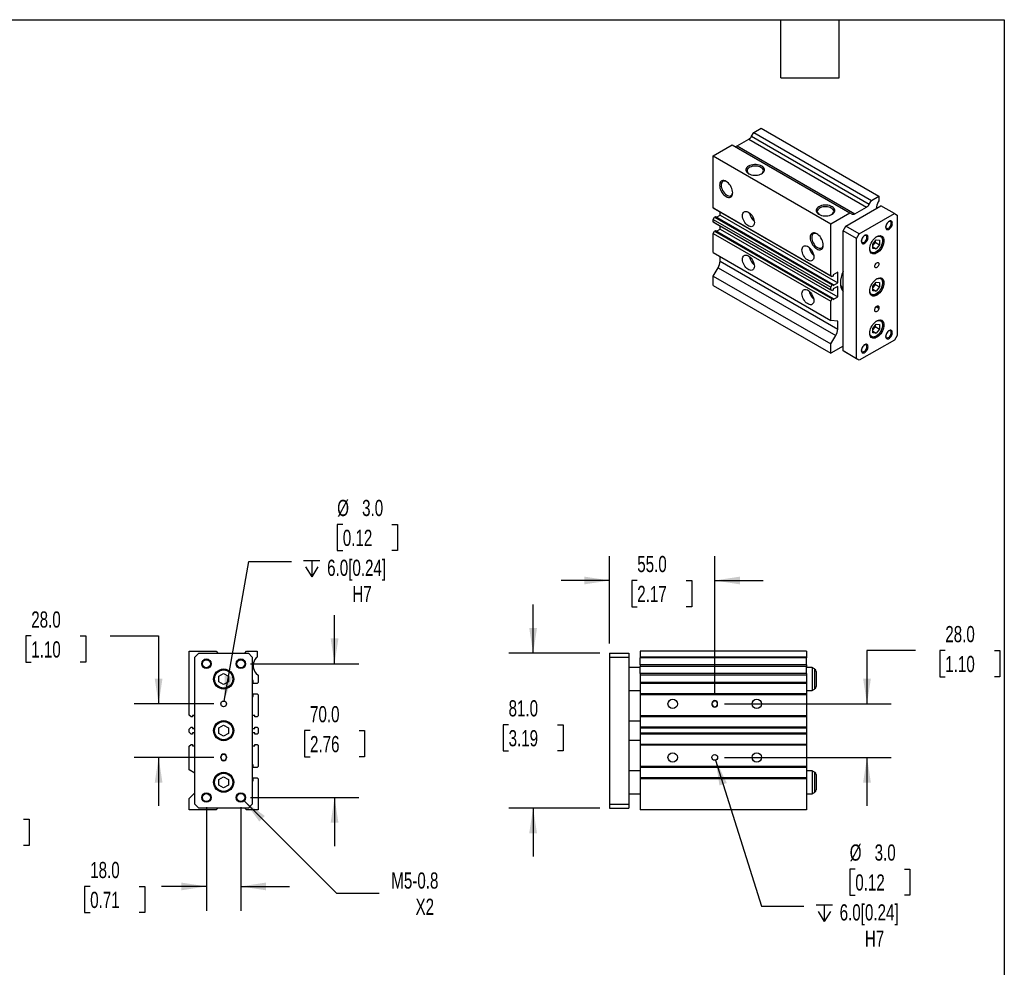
# Model space of a CAD drawing. Header units: millimetres. Extents: x 25 to 1092, y 25 to 838.
# Tile 4 of 4: x 577 to 1092, y 343 to 838. Entities that reach past the tile are written whole.
import ezdxf

# ---------------------------------------------------------------- set-up
doc = ezdxf.new("R2010")
doc.units = ezdxf.units.MM
doc.header["$LTSCALE"] = 4
doc.linetypes.add('SLD-Solid', pattern=[0])
doc.layers.add('DIMENSIONS', color=140, linetype='SLD-Solid', lineweight=25)
doc.layers.add('TEXT', color=140, linetype='SLD-Solid', lineweight=25)
doc.styles.add('SLDTEXTSTYLE0', font='TXT', dxfattribs={"width": 0.7})
doc.dimstyles.new('SLDDIMSTYLE0', dxfattribs={"dimtxt": 8.632031, "dimasz": 13.208, "dimexe": 0, "dimexo": 0.0625, "dimgap": 2.158008, "dimtad": 0, "dimtih": 1, "dimtoh": 1, "dimrnd": 1e-09, "dimzin": 4, "dimdsep": 46, "dimtxsty": 'SLDTEXTSTYLE0', "dimsah": 1, "dimcen": 0.09, "dimadec": 0, "dimazin": 1, "dimtfac": 1, "dimtmove": 0, "dimatfit": 0, "dimfxl": 0, "dimfrac": 2, "dimtolj": 1, "dimtzin": 12, "dimarcsym": 0})
doc.dimstyles.new('SLDDIMSTYLE3', dxfattribs={"dimtxt": 8.632031, "dimasz": 13.208, "dimexe": 0, "dimexo": 0.0625, "dimgap": 2.158008, "dimtad": 0, "dimtih": 1, "dimtoh": 1, "dimrnd": 1e-09, "dimzin": 12, "dimdsep": 46, "dimtxsty": 'SLDTEXTSTYLE0', "dimsah": 1, "dimcen": 0, "dimadec": 0, "dimazin": 3, "dimtfac": 1, "dimtofl": 0, "dimtmove": 0, "dimatfit": 3, "dimfxl": 0, "dimfrac": 2, "dimtolj": 1, "dimtzin": 12, "dimarcsym": 0})
doc.dimstyles.new('SLDDIMSTYLE4', dxfattribs={"dimtxt": 8.632031, "dimasz": 13.208, "dimexe": 0, "dimexo": 0.0625, "dimgap": 2.158008, "dimtad": 0, "dimtih": 1, "dimtoh": 1, "dimrnd": 1e-09, "dimzin": 4, "dimdsep": 46, "dimtxsty": 'SLDTEXTSTYLE0', "dimsah": 1, "dimcen": 0, "dimadec": 0, "dimazin": 1, "dimtfac": 1, "dimtofl": 0, "dimtmove": 0, "dimatfit": 3, "dimfxl": 0, "dimfrac": 2, "dimtolj": 1, "dimtzin": 12, "dimarcsym": 0})

# ---------------------------------------------------------------- blocks, each defined once
blk = doc.blocks.new('_D_9')
at = {"layer": 'DIMENSIONS'}
for p, q in [((512.63, 480.31), (512.63, 505.71)), ((451.85, 480.31), (525.33, 480.31)), ((451.85, 452.31), (525.33, 452.31)), ((512.63, 419.93), (512.63, 452.31)), ((538.03, 419.93), (512.63, 419.93)), ((553.58, 419.93), (550.69, 419.93)), ((550.69, 419.93), (550.69, 406.21)), ((579.23, 419.93), (582.13, 419.93)), ((582.13, 419.93), (582.13, 406.21)), ((550.69, 406.21), (553.58, 406.21)), ((582.13, 406.21), (579.23, 406.21))]:
    blk.add_line(p, q, dxfattribs=at)
for points in [[(512.63, 480.31), (514.66, 493.51), (510.59, 493.51)], [(512.63, 452.31), (510.59, 439.1), (514.66, 439.1)]]:
    blk.add_solid(points, dxfattribs=at)
at = {"layer": 'DIMENSIONS', "char_height": 8.467, "attachment_point": 1, "style": 'SLDTEXTSTYLE0'}
for s, insert in [('28.0', (553.58, 432.77)), ('1.10', (553.58, 417.12))]:
    blk.add_mtext(s, dxfattribs=dict(at, insert=insert))
blk = doc.blocks.new('_D_10')
at = {"layer": 'DIMENSIONS'}
for p, q in [((674.87, 426.23), (674.87, 372.11)), ((692.87, 426.23), (692.87, 372.11)), ((614.06, 384.81), (611.16, 384.81)), ((611.16, 384.81), (611.16, 371.09)), ((639.71, 384.81), (642.61, 384.81)), ((642.61, 384.81), (642.61, 371.09)), ((674.87, 384.81), (651.41, 384.81)), ((692.87, 384.81), (718.27, 384.81)), ((611.16, 371.09), (614.06, 371.09)), ((642.61, 371.09), (639.71, 371.09))]:
    blk.add_line(p, q, dxfattribs=at)
for points in [[(674.87, 384.81), (661.67, 386.84), (661.67, 382.77)], [(692.87, 384.81), (706.08, 382.77), (706.08, 386.84)]]:
    blk.add_solid(points, dxfattribs=at)
at = {"layer": 'DIMENSIONS', "char_height": 8.467, "attachment_point": 1, "style": 'SLDTEXTSTYLE0'}
for s, insert in [('18.0', (614.06, 397.65)), ('0.71', (614.06, 382))]:
    blk.add_mtext(s, dxfattribs=dict(at, insert=insert))
blk = doc.blocks.new('_D_11')
at = {"layer": 'DIMENSIONS'}
for p, q in [((741.87, 501.31), (741.87, 526.71)), ((697.95, 501.31), (754.57, 501.31)), ((729.05, 466.31), (726.15, 466.31)), ((726.15, 466.31), (726.15, 452.59)), ((754.7, 466.31), (757.6, 466.31)), ((757.6, 466.31), (757.6, 452.59)), ((726.15, 452.59), (729.05, 452.59)), ((757.6, 452.59), (754.7, 452.59)), ((697.95, 431.31), (754.57, 431.31)), ((741.87, 431.31), (741.87, 405.91))]:
    blk.add_line(p, q, dxfattribs=at)
for points in [[(741.87, 501.31), (743.91, 514.51), (739.84, 514.51)], [(741.87, 431.31), (739.84, 418.1), (743.91, 418.1)]]:
    blk.add_solid(points, dxfattribs=at)
at = {"layer": 'DIMENSIONS', "char_height": 8.467, "attachment_point": 1, "style": 'SLDTEXTSTYLE0'}
for s, insert in [('70.0', (729.05, 479.15)), ('2.76', (729.05, 463.5))]:
    blk.add_mtext(s, dxfattribs=dict(at, insert=insert))
blk = doc.blocks.new('SW_SYMBOL_HOLE_DEPTH')
at = {"layer": 'DIMENSIONS', "color": 0}
for p, q in [((0, 3500), (3200, 3500)), ((400, 2220), (1600, 300)), ((1600, 3500), (1600, 300)), ((2800, 2220), (1600, 300))]:
    blk.add_line(p, q, dxfattribs=at)
blk = doc.blocks.new('_D_12')
at = {"layer": 'DIMENSIONS'}
for p, q in [((746.19, 574.18), (743.29, 574.18)), ((743.29, 574.18), (743.29, 560.46)), ((771.84, 574.18), (774.74, 574.18)), ((774.74, 574.18), (774.74, 560.46)), ((743.29, 560.46), (746.19, 560.46)), ((774.74, 560.46), (771.84, 560.46)), ((684.14, 481.78), (697.08, 554.79)), ((697.08, 554.79), (719.3, 554.79))]:
    blk.add_line(p, q, dxfattribs=at)
blk.add_solid([(684.14, 481.78), (688.44, 494.43), (684.44, 495.14)], dxfattribs=at)
at = {"layer": 'DIMENSIONS', "xscale": 0.002688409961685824, "yscale": 0.002688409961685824, "zscale": 0.002688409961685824}
blk.add_blockref('SW_SYMBOL_HOLE_DEPTH', (725.65, 545.96), dxfattribs=at)
at = {"layer": 'DIMENSIONS', "char_height": 8.467, "attachment_point": 1, "style": 'SLDTEXTSTYLE0'}
for s, insert in [('%%c', (743.26, 587.03)), ('3.0', (756.3, 587.03)), ('0.12', (746.19, 571.38)), ('6.0[0.24]', (738, 555.73)), ('H7', (751.18, 542.01))]:
    blk.add_mtext(s, dxfattribs=dict(at, insert=insert))
blk = doc.blocks.new('_D_13')
at = {"layer": 'DIMENSIONS'}
for p, q in [((583.24, 515.83), (580.34, 515.83)), ((580.34, 515.83), (580.34, 502.11)), ((608.89, 515.83), (611.79, 515.83)), ((611.79, 515.83), (611.79, 502.11)), ((624.45, 515.83), (649.85, 515.83)), ((649.85, 515.83), (649.85, 480.31)), ((580.34, 502.11), (583.24, 502.11)), ((611.79, 502.11), (608.89, 502.11)), ((678.79, 480.31), (637.15, 480.31)), ((678.79, 452.31), (637.15, 452.31)), ((649.85, 452.31), (649.85, 426.91))]:
    blk.add_line(p, q, dxfattribs=at)
for points in [[(649.85, 480.31), (651.88, 493.51), (647.82, 493.51)], [(649.85, 452.31), (647.82, 439.1), (651.88, 439.1)]]:
    blk.add_solid(points, dxfattribs=at)
at = {"layer": 'DIMENSIONS', "char_height": 8.467, "attachment_point": 1, "style": 'SLDTEXTSTYLE0'}
for s, insert in [('28.0', (583.24, 528.67)), ('1.10', (583.24, 513.02))]:
    blk.add_mtext(s, dxfattribs=dict(at, insert=insert))
blk = doc.blocks.new('_D_14')
at = {"layer": 'DIMENSIONS'}
for p, q in [((694.64, 429.54), (742.97, 381.21)), ((742.97, 381.21), (765.19, 381.21))]:
    blk.add_line(p, q, dxfattribs=at)
blk.add_solid([(694.64, 429.54), (702.54, 418.76), (705.42, 421.64)], dxfattribs=at)
at = {"layer": 'DIMENSIONS', "char_height": 8.467, "attachment_point": 1, "style": 'SLDTEXTSTYLE0'}
for s, insert in [('M5-0.8', (771.54, 392.13)), ('X2', (784.24, 378.41))]:
    blk.add_mtext(s, dxfattribs=dict(at, insert=insert))
blk = doc.blocks.new('_D_15')
at = {"layer": 'DIMENSIONS'}
for p, q in [((941.19, 450.87), (965.15, 374.53)), ((1014.26, 393.92), (1011.37, 393.92)), ((1011.37, 393.92), (1011.37, 380.2)), ((1039.92, 393.92), (1042.81, 393.92)), ((1042.81, 393.92), (1042.81, 380.2)), ((1011.37, 380.2), (1014.26, 380.2)), ((1042.81, 380.2), (1039.92, 380.2)), ((965.15, 374.53), (987.38, 374.53))]:
    blk.add_line(p, q, dxfattribs=at)
blk.add_solid([(941.19, 450.87), (943.2, 437.66), (947.08, 438.88)], dxfattribs=at)
at = {"layer": 'DIMENSIONS', "xscale": 0.002688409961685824, "yscale": 0.002688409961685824, "zscale": 0.002688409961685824}
blk.add_blockref('SW_SYMBOL_HOLE_DEPTH', (993.73, 365.69), dxfattribs=at)
at = {"layer": 'DIMENSIONS', "char_height": 8.467, "attachment_point": 1, "style": 'SLDTEXTSTYLE0'}
for s, insert in [('%%c', (1011.34, 406.77)), ('3.0', (1024.37, 406.77)), ('0.12', (1014.26, 391.12)), ('6.0[0.24]', (1006.08, 375.46)), ('H7', (1019.26, 361.75))]:
    blk.add_mtext(s, dxfattribs=dict(at, insert=insert))
blk = doc.blocks.new('_D_16')
at = {"layer": 'DIMENSIONS'}
for p, q in [((1045.78, 508.19), (1020.38, 508.19)), ((1020.38, 508.19), (1020.38, 480.31)), ((1061.34, 508.19), (1058.44, 508.19)), ((1058.44, 508.19), (1058.44, 494.47)), ((1086.99, 508.19), (1089.89, 508.19)), ((1089.89, 508.19), (1089.89, 494.47)), ((1058.44, 494.47), (1061.34, 494.47)), ((1089.89, 494.47), (1086.99, 494.47)), ((945.82, 480.31), (1033.08, 480.31)), ((945.82, 452.31), (1033.08, 452.31)), ((1020.38, 452.31), (1020.38, 426.91))]:
    blk.add_line(p, q, dxfattribs=at)
for points in [[(1020.38, 480.31), (1022.41, 493.51), (1018.35, 493.51)], [(1020.38, 452.31), (1018.35, 439.1), (1022.41, 439.1)]]:
    blk.add_solid(points, dxfattribs=at)
at = {"layer": 'DIMENSIONS', "char_height": 8.467, "attachment_point": 1, "style": 'SLDTEXTSTYLE0'}
for s, insert in [('28.0', (1061.34, 521.04)), ('1.10', (1061.34, 505.39))]:
    blk.add_mtext(s, dxfattribs=dict(at, insert=insert))
blk = doc.blocks.new('_D_17')
at = {"layer": 'DIMENSIONS'}
for p, q in [((885.74, 511.89), (885.74, 557.55)), ((940.74, 485.64), (940.74, 557.55)), ((885.74, 544.85), (860.34, 544.85)), ((900.21, 544.85), (897.31, 544.85)), ((897.31, 544.85), (897.31, 531.13)), ((925.86, 544.85), (928.76, 544.85)), ((928.76, 544.85), (928.76, 531.13)), ((940.74, 544.85), (966.14, 544.85)), ((897.31, 531.13), (900.21, 531.13)), ((928.76, 531.13), (925.86, 531.13))]:
    blk.add_line(p, q, dxfattribs=at)
for points in [[(885.74, 544.85), (872.53, 546.88), (872.53, 542.82)], [(940.74, 544.85), (953.94, 542.82), (953.94, 546.88)]]:
    blk.add_solid(points, dxfattribs=at)
at = {"layer": 'DIMENSIONS', "char_height": 8.467, "attachment_point": 1, "style": 'SLDTEXTSTYLE0'}
for s, insert in [('55.0', (900.21, 557.7)), ('2.17', (900.21, 542.05))]:
    blk.add_mtext(s, dxfattribs=dict(at, insert=insert))
blk = doc.blocks.new('_D_18')
at = {"layer": 'DIMENSIONS'}
for p, q in [((845.74, 506.81), (845.74, 532.21)), ((880.66, 506.81), (833.04, 506.81)), ((832.91, 469.39), (830.01, 469.39)), ((830.01, 469.39), (830.01, 455.67)), ((858.56, 469.39), (861.46, 469.39)), ((861.46, 469.39), (861.46, 455.67)), ((830.01, 455.67), (832.91, 455.67)), ((861.46, 455.67), (858.56, 455.67)), ((880.66, 425.81), (833.04, 425.81)), ((845.74, 425.81), (845.74, 400.41))]:
    blk.add_line(p, q, dxfattribs=at)
for points in [[(845.74, 506.81), (847.77, 520.01), (843.7, 520.01)], [(845.74, 425.81), (843.7, 412.6), (847.77, 412.6)]]:
    blk.add_solid(points, dxfattribs=at)
at = {"layer": 'DIMENSIONS', "char_height": 8.467, "attachment_point": 1, "style": 'SLDTEXTSTYLE0'}
for s, insert in [('81.0', (832.91, 482.23)), ('3.19', (832.91, 466.58))]:
    blk.add_mtext(s, dxfattribs=dict(at, insert=insert))

msp = doc.modelspace()

# ---------------------------------------------------------------- linework, layer by layer
for p, q in [((960.054, 777.232), (961.201, 779.218)), ((961.201, 779.218), (965.09, 781.463)), ((961.201, 779.218), (1022.719, 743.704)), ((965.09, 781.463), (1026.608, 745.949)), ((939.987, 766.972), (949.887, 772.687)), ((949.887, 772.687), (1011.405, 737.173)), ((952.533, 772.173), (958.554, 775.649)), ((958.554, 775.649), (1020.073, 740.135)), ((960.054, 777.232), (1021.573, 741.719)), ((952.533, 772.173), (1014.052, 736.659)), ((939.987, 739.765), (939.987, 766.972)), ((939.987, 766.972), (1001.506, 731.458)), ((1021.573, 741.719), (1022.719, 743.704)), ((1022.719, 743.704), (1026.608, 745.949)), ((1026.608, 743.5), (1026.273, 742.92)), ((1026.608, 745.949), (1026.608, 743.5)), ((939.987, 739.765), (1001.506, 704.251)), ((940.695, 739.356), (939.987, 739.765)), ((940.695, 739.356), (1002.213, 703.843)), ((943.523, 736.025), (943.523, 737.724)), ((1001.506, 731.458), (1011.405, 737.173)), ((1009.284, 730.233), (1027.669, 740.847)), ((1011.405, 737.173), (1012.552, 736.511)), ((1014.052, 736.659), (1020.073, 740.135)), ((1016.355, 726.151), (1034.74, 736.765)), ((1034.74, 736.765), (1027.669, 740.847)), ((1034.74, 736.765), (1036.154, 735.948)), ((939.987, 733.763), (940.695, 734.988)), ((939.987, 733.763), (1001.506, 698.249)), ((939.987, 732.408), (939.987, 733.763)), ((939.987, 732.408), (1001.506, 696.894)), ((940.695, 731.999), (939.987, 732.408)), ((940.695, 734.988), (941.154, 735.253)), ((940.695, 734.988), (1002.213, 699.474)), ((940.695, 731.999), (1002.213, 696.486)), ((941.154, 735.253), (1002.672, 699.74)), ((941.67, 734.955), (943.523, 736.025)), ((943.523, 736.025), (1005.041, 700.511)), ((1001.506, 704.251), (1001.506, 731.458)), ((1036.154, 735.948), (1036.154, 673.074)), ((939.987, 726.406), (940.695, 727.631)), ((939.987, 726.406), (1001.506, 690.892)), ((939.987, 716.346), (939.987, 726.406)), ((940.695, 727.631), (941.154, 727.896)), ((940.695, 727.631), (1002.213, 692.117)), ((941.154, 727.896), (1002.672, 692.383)), ((941.663, 727.602), (943.523, 728.676)), ((943.523, 728.676), (943.523, 730.367)), ((943.523, 728.676), (1005.041, 693.162)), ((1007.87, 727.784), (1009.284, 730.233)), ((1014.941, 723.702), (1007.87, 727.784)), ((1007.87, 664.91), (1007.87, 727.784)), ((1016.355, 726.151), (1009.284, 730.233)), ((1014.941, 723.702), (1016.355, 726.151)), ((1014.941, 660.828), (1014.941, 723.702)), ((1023.426, 720.797), (1025.194, 722.996)), ((1024.702, 721.785), (1023.426, 720.197)), ((1024.702, 722.385), (1024.702, 721.785)), ((1024.702, 721.785), (1026.962, 720.481)), ((1025.194, 722.996), (1026.962, 722.838)), ((1026.962, 722.838), (1026.962, 720.481)), ((1027.155, 725.227), (1027.514, 725.073)), ((1027.517, 725.071), (1027.247, 725.227)), ((939.987, 716.346), (1001.506, 680.833)), ((1022.247, 716.567), (1022.517, 716.411)), ((1022.656, 716.339), (1022.517, 716.411)), ((1023.426, 718.44), (1023.426, 720.797)), ((1023.426, 719.302), (1025.194, 718.282)), ((1025.194, 718.282), (1023.426, 718.44)), ((1026.962, 720.481), (1025.194, 718.282)), ((943.523, 711.913), (943.523, 714.305)), ((943.523, 711.913), (1005.041, 676.399)), ((939.987, 704.098), (942.487, 708.428)), ((942.487, 708.428), (1004.006, 672.915)), ((1005.041, 706.063), (1002.672, 704.696)), ((1005.041, 700.511), (1005.041, 706.063)), ((939.987, 704.098), (1001.506, 668.585)), ((939.987, 699.199), (939.987, 704.098)), ((1002.213, 703.843), (1001.506, 704.251)), ((1002.672, 704.108), (1002.213, 703.843)), ((1002.672, 704.696), (1002.672, 704.108)), ((1002.672, 699.144), (1005.041, 700.511)), ((1023.426, 698.75), (1025.194, 700.949)), ((1025.194, 700.949), (1026.962, 700.791)), ((1026.962, 700.791), (1026.962, 698.434)), ((1027.155, 703.18), (1027.514, 703.026)), ((1027.517, 703.025), (1027.247, 703.181)), ((939.987, 699.199), (1001.506, 663.685)), ((1001.506, 698.249), (1002.213, 699.474)), ((1001.506, 696.894), (1001.506, 698.249)), ((1002.213, 696.486), (1001.506, 696.894)), ((1002.213, 699.474), (1002.672, 699.74)), ((1002.672, 696.751), (1002.213, 696.486)), ((1002.672, 699.74), (1002.672, 699.144)), ((1005.041, 698.715), (1002.672, 697.347)), ((1002.672, 697.347), (1002.672, 696.751)), ((1005.041, 693.162), (1005.041, 698.715)), ((1024.702, 699.738), (1023.426, 698.151)), ((1023.426, 696.393), (1023.426, 698.75)), ((1023.426, 697.256), (1025.194, 696.235)), ((1025.194, 696.235), (1023.426, 696.393)), ((1024.702, 700.338), (1024.702, 699.738)), ((1024.702, 699.738), (1026.962, 698.434)), ((1026.962, 698.434), (1025.194, 696.235)), ((1001.506, 690.892), (1002.213, 692.117)), ((1001.506, 680.833), (1001.506, 690.892)), ((1002.213, 692.117), (1002.672, 692.383)), ((1002.672, 691.795), (1005.041, 693.162)), ((1002.672, 692.383), (1002.672, 691.795)), ((1022.247, 694.52), (1022.517, 694.364)), ((1022.656, 694.292), (1022.517, 694.364)), ((1024.487, 686.14), (1024.487, 686.548)), ((1025.239, 688.155), (1026.608, 687.365)), ((1025.547, 688.385), (1026.608, 687.773)), ((1026.608, 687.773), (1026.608, 687.365)), ((1005.041, 680.517), (1001.506, 680.833)), ((1005.041, 676.399), (1005.041, 680.517)), ((1027.155, 681.134), (1027.514, 680.98)), ((1027.517, 680.978), (1027.247, 681.134)), ((1023.426, 676.704), (1025.194, 678.903)), ((1024.702, 677.692), (1023.426, 676.104)), ((1023.426, 674.347), (1023.426, 676.704)), ((1023.426, 675.209), (1025.194, 674.189)), ((1024.702, 678.291), (1024.702, 677.692)), ((1024.702, 677.692), (1026.962, 676.388)), ((1025.194, 678.903), (1026.962, 678.745)), ((1026.962, 676.388), (1025.194, 674.189)), ((1026.962, 678.745), (1026.962, 676.388)), ((1001.506, 668.585), (1004.006, 672.915)), ((1034.74, 670.625), (1016.355, 660.012)), ((1022.247, 672.473), (1022.517, 672.317)), ((1022.656, 672.246), (1022.517, 672.317)), ((1025.194, 674.189), (1023.426, 674.347)), ((1036.154, 673.074), (1034.74, 670.625)), ((1001.506, 663.685), (1001.506, 668.585)), ((1007.87, 667.359), (1001.506, 663.685)), ((1014.941, 660.828), (1007.87, 664.91)), ((1009.284, 664.094), (1007.87, 664.91)), ((1016.355, 660.012), (1009.284, 664.094)), ((1016.355, 660.012), (1014.941, 660.828)), ((665.874, 474.486), (665.874, 507.806)), ((665.874, 507.806), (679.874, 507.806)), ((668.874, 504.806), (670.874, 506.806)), ((668.874, 427.806), (668.874, 504.806)), ((670.874, 506.806), (696.874, 506.806)), ((679.874, 507.806), (680.874, 506.806)), ((694.874, 506.806), (695.874, 507.806)), ((695.874, 507.806), (701.374, 507.806)), ((696.874, 506.806), (698.874, 504.806)), ((698.874, 504.806), (698.874, 427.806)), ((701.374, 504.806), (700.901, 504.332)), ((701.374, 507.806), (701.374, 504.806)), ((885.737, 506.806), (895.737, 506.806)), ((885.737, 506.806), (885.737, 504.806)), ((885.737, 504.806), (895.737, 504.806)), ((885.737, 504.806), (885.737, 427.806)), ((895.737, 506.806), (895.737, 504.806)), ((895.737, 504.806), (895.737, 427.806)), ((988.737, 507.806), (901.737, 507.806)), ((901.737, 507.806), (901.737, 504.806)), ((988.737, 504.806), (901.737, 504.806)), ((901.737, 504.806), (901.737, 504.332)), ((988.737, 507.806), (988.737, 504.806)), ((988.737, 504.806), (988.737, 504.332)), ((699.374, 500.736), (699.374, 499.876)), ((988.737, 504.332), (901.737, 504.332)), ((901.737, 500.736), (901.737, 504.332)), ((988.737, 500.736), (901.737, 500.736)), ((901.737, 500.736), (901.737, 499.876)), ((988.737, 499.876), (901.737, 499.876)), ((901.737, 496.279), (901.737, 499.876)), ((988.737, 500.736), (988.737, 504.332)), ((988.737, 500.736), (988.737, 499.876)), ((988.737, 496.279), (988.737, 499.876)), ((681.374, 494.749), (683.874, 496.192)), ((681.374, 491.862), (681.374, 494.749)), ((683.874, 496.192), (686.374, 494.749)), ((686.374, 494.749), (686.374, 491.862)), ((700.901, 496.279), (701.874, 495.306)), ((701.874, 495.306), (701.874, 491.506)), ((901.737, 499.306), (895.737, 499.306)), ((988.737, 496.279), (901.737, 496.279)), ((901.737, 496.279), (901.737, 495.306)), ((988.737, 495.306), (901.737, 495.306)), ((901.737, 495.306), (901.737, 491.506)), ((991.737, 499.306), (988.737, 499.306)), ((988.737, 496.279), (988.737, 495.306)), ((988.737, 495.306), (988.737, 491.506)), ((992.987, 498.584), (991.737, 499.306)), ((991.737, 499.306), (991.737, 487.306)), ((992.987, 498.584), (992.987, 488.027)), ((993.737, 497.285), (993.737, 489.326)), ((683.874, 490.419), (681.374, 491.862)), ((686.374, 491.862), (683.874, 490.419)), ((699.374, 492.506), (698.874, 492.506)), ((699.374, 491.006), (699.374, 492.506)), ((701.374, 491.006), (699.374, 491.006)), ((701.874, 491.506), (701.374, 491.006)), ((988.737, 491.506), (901.737, 491.506)), ((901.737, 491.506), (901.737, 491.006)), ((988.737, 491.006), (901.737, 491.006)), ((901.737, 491.006), (901.737, 485.606)), ((988.737, 491.506), (988.737, 491.006)), ((988.737, 491.006), (988.737, 485.606)), ((699.374, 484.106), (699.374, 485.606)), ((699.374, 485.606), (701.374, 485.606)), ((701.374, 485.606), (701.874, 485.106)), ((701.874, 485.106), (701.874, 473.986)), ((895.737, 487.306), (901.737, 487.306)), ((988.737, 485.606), (901.737, 485.606)), ((901.737, 485.606), (901.737, 485.106)), ((988.737, 485.106), (901.737, 485.106)), ((901.737, 485.106), (901.737, 473.986)), ((988.737, 487.306), (991.737, 487.306)), ((988.737, 485.606), (988.737, 485.106)), ((988.737, 485.106), (988.737, 473.986)), ((991.737, 487.306), (992.987, 488.027)), ((698.874, 484.106), (699.374, 484.106)), ((939.237, 480.556), (939.237, 480.056)), ((942.237, 480.056), (942.237, 480.556)), ((666.874, 473.486), (665.874, 474.486)), ((668.874, 474.206), (667.524, 474.206)), ((667.524, 474.206), (667.524, 473.486)), ((700.224, 474.206), (698.874, 474.206)), ((700.224, 473.486), (700.224, 474.206)), ((701.874, 473.986), (701.374, 473.486)), ((988.737, 473.986), (901.737, 473.986)), ((901.737, 473.986), (901.737, 473.486)), ((988.737, 473.986), (988.737, 473.486)), ((667.524, 473.486), (666.874, 473.486)), ((681.374, 467.749), (683.874, 469.192)), ((683.874, 469.192), (686.374, 467.749)), ((701.374, 473.486), (700.224, 473.486)), ((901.737, 471.306), (895.737, 471.306)), ((988.737, 473.486), (901.737, 473.486)), ((901.737, 473.486), (901.737, 468.136)), ((988.737, 473.486), (988.737, 468.136)), ((665.874, 467.136), (666.874, 468.136)), ((665.874, 465.476), (665.874, 467.136)), ((666.874, 464.476), (665.874, 465.476)), ((666.874, 468.136), (667.524, 468.136)), ((667.524, 464.476), (666.874, 464.476)), ((667.524, 468.136), (667.524, 467.406)), ((667.524, 467.406), (668.874, 467.406)), ((668.874, 465.206), (667.524, 465.206)), ((667.524, 465.206), (667.524, 464.476)), ((681.374, 464.862), (681.374, 467.749)), ((683.874, 463.419), (681.374, 464.862)), ((686.374, 464.862), (683.874, 463.419)), ((686.374, 467.749), (686.374, 464.862)), ((698.874, 467.406), (700.224, 467.406)), ((700.224, 465.206), (698.874, 465.206)), ((700.224, 467.406), (700.224, 468.136)), ((700.224, 468.136), (701.374, 468.136)), ((700.224, 464.476), (700.224, 465.206)), ((701.374, 464.476), (700.224, 464.476)), ((701.374, 468.136), (701.874, 467.636)), ((701.874, 464.976), (701.374, 464.476)), ((701.874, 467.636), (701.874, 464.976)), ((988.737, 468.136), (901.737, 468.136)), ((901.737, 468.136), (901.737, 467.636)), ((988.737, 467.636), (901.737, 467.636)), ((901.737, 467.636), (901.737, 464.976)), ((988.737, 464.976), (901.737, 464.976)), ((901.737, 464.976), (901.737, 464.476)), ((988.737, 464.476), (901.737, 464.476)), ((901.737, 464.476), (901.737, 459.126)), ((988.737, 468.136), (988.737, 467.636)), ((988.737, 467.636), (988.737, 464.976)), ((988.737, 464.976), (988.737, 464.476)), ((988.737, 464.476), (988.737, 459.126)), ((665.874, 458.126), (666.874, 459.126)), ((666.874, 459.126), (667.524, 459.126)), ((667.524, 459.126), (667.524, 458.406)), ((667.524, 458.406), (668.874, 458.406)), ((698.874, 458.406), (700.224, 458.406)), ((700.224, 458.406), (700.224, 459.126)), ((700.224, 459.126), (701.374, 459.126)), ((701.374, 459.126), (701.874, 458.626)), ((701.874, 458.626), (701.874, 447.506)), ((895.737, 461.306), (901.737, 461.306)), ((988.737, 459.126), (901.737, 459.126)), ((901.737, 459.126), (901.737, 458.626)), ((988.737, 458.626), (901.737, 458.626)), ((901.737, 458.626), (901.737, 447.506)), ((988.737, 459.126), (988.737, 458.626)), ((988.737, 458.626), (988.737, 447.506)), ((665.874, 445.806), (665.874, 458.126)), ((682.374, 452.056), (682.374, 452.556)), ((685.374, 452.556), (685.374, 452.056)), ((699.374, 448.506), (698.874, 448.506)), ((699.374, 447.006), (699.374, 448.506)), ((668.874, 444.074), (665.874, 445.806)), ((701.374, 447.006), (699.374, 447.006)), ((701.874, 447.506), (701.374, 447.006)), ((901.737, 445.306), (895.737, 445.306)), ((988.737, 447.506), (901.737, 447.506)), ((901.737, 447.506), (901.737, 447.006)), ((988.737, 447.006), (901.737, 447.006)), ((901.737, 447.006), (901.737, 441.606)), ((988.737, 447.506), (988.737, 447.006)), ((988.737, 447.006), (988.737, 441.606)), ((991.737, 445.306), (988.737, 445.306)), ((992.987, 444.584), (991.737, 445.306)), ((991.737, 445.306), (991.737, 433.306)), ((992.987, 444.584), (992.987, 434.027)), ((993.737, 443.285), (993.737, 435.326)), ((681.374, 440.749), (683.874, 442.192)), ((681.374, 437.862), (681.374, 440.749)), ((683.874, 436.419), (681.374, 437.862)), ((683.874, 442.192), (686.374, 440.749)), ((686.374, 437.862), (683.874, 436.419)), ((686.374, 440.749), (686.374, 437.862)), ((698.874, 440.106), (699.374, 440.106)), ((699.374, 440.106), (699.374, 441.606)), ((699.374, 441.606), (701.374, 441.606)), ((701.374, 441.606), (701.874, 441.106)), ((701.874, 441.106), (701.874, 424.806)), ((988.737, 441.606), (901.737, 441.606)), ((901.737, 441.606), (901.737, 441.106)), ((988.737, 441.106), (901.737, 441.106)), ((901.737, 441.106), (901.737, 424.806)), ((988.737, 441.606), (988.737, 441.106)), ((988.737, 441.106), (988.737, 424.806)), ((665.874, 430.806), (668.874, 433.806)), ((895.737, 433.306), (901.737, 433.306)), ((988.737, 433.306), (991.737, 433.306)), ((991.737, 433.306), (992.987, 434.027)), ((665.874, 424.806), (665.874, 430.806)), ((670.874, 425.806), (668.874, 427.806)), ((698.874, 427.806), (696.874, 425.806)), ((885.737, 427.806), (895.737, 427.806)), ((885.737, 427.806), (885.737, 425.806)), ((895.737, 427.806), (895.737, 425.806)), ((679.874, 424.806), (665.874, 424.806)), ((696.874, 425.806), (670.874, 425.806)), ((680.874, 425.806), (679.874, 424.806)), ((695.874, 424.806), (694.874, 425.806)), ((701.874, 424.806), (695.874, 424.806)), ((885.737, 425.806), (895.737, 425.806)), ((988.737, 424.806), (901.737, 424.806))]:
    msp.add_line(p, q)
at = {"flags": 128}
for points in [[(965.347, 761.61), (964.698, 761.924), (963.963, 762.169), (963.167, 762.337), (962.332, 762.422), (961.484, 762.422), (960.649, 762.337), (959.852, 762.169), (959.118, 761.924), (958.468, 761.61), (957.923, 761.235), (957.499, 760.811), (957.21, 760.351), (957.062, 759.869), (957.062, 759.38), (957.21, 758.898), (957.499, 758.438), (957.923, 758.014), (958.468, 757.639), (959.118, 757.324), (959.852, 757.079), (960.649, 756.912), (961.484, 756.827), (962.332, 756.827), (963.167, 756.912), (963.963, 757.079), (964.698, 757.324), (965.347, 757.639), (965.892, 758.014), (966.316, 758.438), (966.606, 758.898), (966.753, 759.38), (966.753, 759.869), (966.606, 760.351), (966.316, 760.811), (965.892, 761.235), (965.347, 761.61)], [(964.936, 760.898), (964.328, 761.19), (963.638, 761.412), (962.888, 761.557), (962.106, 761.62), (961.316, 761.599), (960.547, 761.494), (959.824, 761.31), (959.172, 761.052), (958.613, 760.729), (958.166, 760.353), (957.847, 759.936), (957.666, 759.491), (957.629, 759.036), (957.739, 758.584), (957.99, 758.151), (958.374, 757.753), (958.686, 757.52)], [(965.129, 757.52), (965.203, 757.57), (965.65, 757.947), (965.969, 758.364), (966.15, 758.808), (966.186, 759.264), (966.077, 759.716), (965.826, 760.149), (965.441, 760.547), (964.936, 760.898)], [(950.144, 747.636), (950.092, 748.355), (949.937, 749.114), (949.684, 749.887), (949.34, 750.653), (948.916, 751.387), (948.425, 752.068), (947.881, 752.674), (947.302, 753.188), (946.705, 753.593), (946.108, 753.877), (945.529, 754.032), (944.985, 754.053), (944.494, 753.94), (944.07, 753.695), (943.726, 753.326), (943.473, 752.845), (943.318, 752.266), (943.266, 751.607), (943.318, 750.887), (943.473, 750.128), (943.726, 749.355), (944.07, 748.589), (944.494, 747.855), (944.985, 747.174), (945.529, 746.568), (946.108, 746.055), (946.705, 745.649), (947.302, 745.365), (947.881, 745.21), (948.425, 745.189), (948.916, 745.302), (949.34, 745.547), (949.684, 745.916), (949.937, 746.397), (950.092, 746.976), (950.144, 747.636)], [(946.917, 753.463), (946.836, 753.502), (946.287, 753.7), (945.766, 753.768), (945.291, 753.703), (944.878, 753.506), (944.541, 753.186), (944.292, 752.752), (944.139, 752.219), (944.087, 751.607), (944.139, 750.934), (944.292, 750.225), (944.541, 749.504), (944.878, 748.794), (945.291, 748.121), (945.766, 747.507), (946.287, 746.973), (946.836, 746.537), (947.395, 746.215), (947.945, 746.016), (948.466, 745.948), (948.941, 746.014), (949.354, 746.21), (949.691, 746.531), (949.94, 746.965), (950.093, 747.497), (950.138, 747.884)], [(955.261, 735.7), (955.314, 736.329), (955.471, 736.876), (955.727, 737.322), (956.073, 737.652), (956.497, 737.853), (956.985, 737.921), (957.521, 737.851), (958.085, 737.647), (958.659, 737.316), (959.224, 736.868), (959.759, 736.319), (960.247, 735.688), (960.672, 734.997), (961.018, 734.268), (961.273, 733.527), (961.431, 732.798), (961.484, 732.108), (961.431, 731.478), (961.273, 730.931), (961.018, 730.485), (960.672, 730.156), (960.247, 729.954), (959.759, 729.887), (959.224, 729.957), (958.659, 730.161), (958.085, 730.492), (957.521, 730.94), (956.985, 731.488), (956.497, 732.119), (956.073, 732.811), (955.727, 733.54), (955.471, 734.281), (955.314, 735.009), (955.261, 735.7)], [(1002.117, 740.383), (1001.467, 740.698), (1000.733, 740.943), (999.936, 741.11), (999.101, 741.195), (998.253, 741.195), (997.418, 741.11), (996.622, 740.943), (995.887, 740.698), (995.238, 740.383), (994.693, 740.008), (994.269, 739.584), (993.979, 739.124), (993.832, 738.642), (993.832, 738.153), (993.979, 737.671), (994.269, 737.211), (994.693, 736.787), (995.238, 736.412), (995.887, 736.098), (996.622, 735.853), (997.418, 735.685), (998.253, 735.6), (999.101, 735.6), (999.936, 735.685), (1000.733, 735.853), (1001.467, 736.098), (1002.117, 736.412), (1002.662, 736.787), (1003.086, 737.211), (1003.376, 737.671), (1003.523, 738.153), (1003.523, 738.642), (1003.376, 739.124), (1003.086, 739.584), (1002.662, 740.008), (1002.117, 740.383)], [(1001.706, 739.672), (1001.098, 739.963), (1000.407, 740.185), (999.658, 740.33), (998.875, 740.393), (998.086, 740.372), (997.316, 740.268), (996.593, 740.083), (995.941, 739.825), (995.382, 739.503), (994.936, 739.126), (994.616, 738.709), (994.435, 738.265), (994.399, 737.809), (994.508, 737.357), (994.759, 736.925), (995.144, 736.526), (995.456, 736.294)], [(1001.899, 736.294), (1001.972, 736.344), (1002.419, 736.72), (1002.738, 737.138), (1002.919, 737.582), (1002.956, 738.037), (1002.847, 738.489), (1002.595, 738.922), (1002.211, 739.321), (1001.706, 739.672)], [(1033.679, 731.661), (1033.628, 732.12), (1033.477, 732.493), (1033.235, 732.758), (1032.916, 732.901), (1032.538, 732.912), (1032.124, 732.79), (1031.698, 732.544), (1031.284, 732.188), (1030.907, 731.741), (1030.588, 731.231), (1030.346, 730.686), (1030.195, 730.139), (1030.144, 729.62), (1030.195, 729.162), (1030.346, 728.789), (1030.588, 728.523), (1030.907, 728.381), (1031.284, 728.37), (1031.698, 728.491), (1032.124, 728.737), (1032.538, 729.094), (1032.916, 729.541), (1033.235, 730.051), (1033.477, 730.596), (1033.628, 731.143), (1033.679, 731.661)], [(1030.151, 729.81), (1030.157, 729.752), (1030.265, 729.371), (1030.471, 729.098), (1030.762, 728.952), (1031.116, 728.945), (1031.505, 729.076), (1031.903, 729.337), (1032.278, 729.707), (1032.603, 730.16), (1032.854, 730.662), (1033.013, 731.175), (1033.067, 731.661)], [(1033.067, 731.661), (1033.013, 732.086), (1032.854, 732.416), (1032.603, 732.627), (1032.278, 732.704), (1031.903, 732.642), (1031.751, 732.581)], [(997.521, 720.286), (997.468, 721.006), (997.313, 721.764), (997.06, 722.538), (996.716, 723.303), (996.292, 724.038), (995.801, 724.718), (995.257, 725.324), (994.678, 725.838), (994.081, 726.243), (993.484, 726.528), (992.905, 726.683), (992.361, 726.704), (991.87, 726.59), (991.446, 726.345), (991.103, 725.977), (990.849, 725.496), (990.694, 724.916), (990.642, 724.257), (990.694, 723.537), (990.849, 722.779), (991.103, 722.005), (991.446, 721.239), (991.87, 720.505), (992.361, 719.825), (992.905, 719.218), (993.484, 718.705), (994.081, 718.3), (994.678, 718.015), (995.257, 717.86), (995.801, 717.839), (996.292, 717.953), (996.716, 718.198), (997.06, 718.566), (997.313, 719.047), (997.468, 719.626), (997.521, 720.286)], [(994.294, 726.113), (994.213, 726.152), (993.663, 726.351), (993.142, 726.419), (992.667, 726.353), (992.254, 726.157), (991.917, 725.836), (991.668, 725.402), (991.515, 724.87), (991.463, 724.257), (991.515, 723.585), (991.668, 722.876), (991.917, 722.154), (992.254, 721.445), (992.667, 720.771), (993.142, 720.157), (993.663, 719.623), (994.213, 719.188), (994.771, 718.865), (995.321, 718.666), (995.842, 718.599), (996.317, 718.664), (996.73, 718.86), (997.067, 719.181), (997.316, 719.615), (997.469, 720.147), (997.514, 720.534)], [(1020.951, 724.314), (1020.9, 724.773), (1020.749, 725.146), (1020.507, 725.411), (1020.188, 725.553), (1019.81, 725.564), (1019.397, 725.443), (1018.97, 725.197), (1018.557, 724.84), (1018.179, 724.394), (1017.86, 723.883), (1017.618, 723.338), (1017.467, 722.791), (1017.416, 722.273), (1017.467, 721.814), (1017.618, 721.441), (1017.86, 721.176), (1018.179, 721.034), (1018.557, 721.023), (1018.97, 721.144), (1019.397, 721.39), (1019.81, 721.746), (1020.188, 722.193), (1020.507, 722.703), (1020.749, 723.248), (1020.9, 723.796), (1020.951, 724.314)], [(1017.423, 722.462), (1017.429, 722.404), (1017.537, 722.024), (1017.743, 721.75), (1018.034, 721.605), (1018.388, 721.597), (1018.778, 721.729), (1019.175, 721.989), (1019.55, 722.36), (1019.875, 722.812), (1020.126, 723.314), (1020.285, 723.827), (1020.339, 724.314)], [(1020.339, 724.314), (1020.285, 724.738), (1020.126, 725.068), (1019.875, 725.279), (1019.55, 725.357), (1019.175, 725.294), (1019.023, 725.233)], [(1021.835, 718.292), (1021.886, 719.027), (1022.036, 719.8), (1022.283, 720.59), (1022.618, 721.377), (1023.033, 722.137), (1023.517, 722.851), (1024.056, 723.5), (1024.636, 724.064), (1025.241, 724.53), (1025.854, 724.884), (1026.459, 725.117), (1027.039, 725.221), (1027.578, 725.196), (1028.062, 725.04), (1028.477, 724.759), (1028.812, 724.36), (1029.059, 723.854), (1029.209, 723.254), (1029.26, 722.578), (1029.209, 721.843), (1029.059, 721.07), (1028.812, 720.279), (1028.477, 719.493), (1028.062, 718.732), (1027.578, 718.018), (1027.039, 717.37), (1026.459, 716.805), (1025.854, 716.34), (1025.241, 715.986), (1024.636, 715.753), (1024.056, 715.648), (1023.517, 715.674), (1023.033, 715.829), (1022.618, 716.111), (1022.283, 716.51), (1022.036, 717.016), (1021.886, 717.615), (1021.835, 718.292)], [(1025.366, 724.612), (1025.777, 724.795), (1026.343, 724.947), (1026.873, 724.967), (1027.353, 724.856), (1027.767, 724.617), (1028.103, 724.257), (1028.35, 723.787), (1028.502, 723.222), (1028.553, 722.578), (1028.502, 721.875), (1028.35, 721.134), (1028.103, 720.379), (1027.767, 719.631), (1027.353, 718.914), (1026.873, 718.249), (1026.343, 717.657), (1025.777, 717.156), (1025.194, 716.76), (1024.611, 716.483), (1024.045, 716.331), (1023.514, 716.31), (1023.035, 716.421), (1022.621, 716.66), (1022.285, 717.02), (1022.038, 717.49), (1021.886, 718.056), (1021.84, 718.503)], [(986.374, 717.739), (986.427, 718.368), (986.584, 718.915), (986.84, 719.361), (987.186, 719.691), (987.61, 719.892), (988.098, 719.96), (988.634, 719.89), (989.198, 719.686), (989.772, 719.355), (990.336, 718.907), (990.872, 718.358), (991.36, 717.728), (991.784, 717.036), (992.13, 716.307), (992.386, 715.566), (992.543, 714.837), (992.596, 714.147), (992.543, 713.517), (992.386, 712.97), (992.13, 712.524), (991.784, 712.195), (991.36, 711.993), (990.872, 711.926), (990.336, 711.996), (989.772, 712.2), (989.198, 712.531), (988.634, 712.979), (988.098, 713.527), (987.61, 714.158), (987.186, 714.85), (986.84, 715.579), (986.584, 716.32), (986.427, 717.048), (986.374, 717.739)], [(1022.517, 716.411), (1022.266, 716.588), (1022.201, 716.646)], [(955.261, 712.837), (955.314, 713.466), (955.471, 714.013), (955.727, 714.459), (956.073, 714.788), (956.497, 714.99), (956.985, 715.057), (957.521, 714.988), (958.085, 714.784), (958.659, 714.452), (959.224, 714.005), (959.759, 713.456), (960.247, 712.825), (960.672, 712.134), (961.018, 711.405), (961.273, 710.664), (961.431, 709.935), (961.484, 709.245), (961.431, 708.615), (961.273, 708.068), (961.018, 707.622), (960.672, 707.293), (960.247, 707.091), (959.759, 707.024), (959.224, 707.093), (958.659, 707.297), (958.085, 707.629), (957.521, 708.077), (956.985, 708.625), (956.497, 709.256), (956.073, 709.948), (955.727, 710.676), (955.471, 711.418), (955.314, 712.146), (955.261, 712.837)], [(1024.487, 709.207), (1024.539, 709.616), (1024.689, 710.044), (1024.924, 710.451), (1025.22, 710.795), (1025.547, 711.045), (1025.875, 711.174), (1026.171, 711.171), (1026.405, 711.035), (1026.556, 710.781), (1026.608, 710.432), (1026.556, 710.024), (1026.405, 709.595), (1026.171, 709.189), (1025.875, 708.844), (1025.547, 708.595), (1025.22, 708.466), (1024.924, 708.469), (1024.689, 708.604), (1024.539, 708.859), (1024.487, 709.207)], [(1021.835, 696.245), (1021.886, 696.98), (1022.036, 697.753), (1022.283, 698.544), (1022.618, 699.33), (1023.033, 700.091), (1023.517, 700.805), (1024.056, 701.453), (1024.636, 702.018), (1025.241, 702.483), (1025.854, 702.837), (1026.459, 703.07), (1027.039, 703.175), (1027.578, 703.149), (1028.062, 702.994), (1028.477, 702.712), (1028.812, 702.313), (1029.059, 701.807), (1029.209, 701.208), (1029.26, 700.531), (1029.209, 699.796), (1029.059, 699.023), (1028.812, 698.233), (1028.477, 697.446), (1028.062, 696.686), (1027.578, 695.972), (1027.039, 695.323), (1026.459, 694.759), (1025.854, 694.293), (1025.241, 693.939), (1024.636, 693.706), (1024.056, 693.602), (1023.517, 693.627), (1023.033, 693.783), (1022.618, 694.064), (1022.283, 694.463), (1022.036, 694.969), (1021.886, 695.569), (1021.835, 696.245)], [(1025.366, 702.565), (1025.777, 702.749), (1026.343, 702.9), (1026.873, 702.921), (1027.353, 702.81), (1027.767, 702.571), (1028.103, 702.211), (1028.35, 701.741), (1028.502, 701.175), (1028.553, 700.531), (1028.502, 699.828), (1028.35, 699.088), (1028.103, 698.332), (1027.767, 697.585), (1027.353, 696.867), (1026.873, 696.203), (1026.343, 695.611), (1025.777, 695.109), (1025.194, 694.714), (1024.611, 694.436), (1024.045, 694.284), (1023.514, 694.264), (1023.035, 694.375), (1022.621, 694.614), (1022.285, 694.974), (1022.038, 695.444), (1021.886, 696.009), (1021.84, 696.457)], [(986.374, 694.876), (986.427, 695.505), (986.584, 696.052), (986.84, 696.498), (987.186, 696.827), (987.61, 697.029), (988.098, 697.096), (988.634, 697.027), (989.198, 696.823), (989.772, 696.491), (990.336, 696.044), (990.872, 695.495), (991.36, 694.864), (991.784, 694.173), (992.13, 693.444), (992.386, 692.703), (992.543, 691.974), (992.596, 691.284), (992.543, 690.654), (992.386, 690.107), (992.13, 689.661), (991.784, 689.332), (991.36, 689.13), (990.872, 689.063), (990.336, 689.133), (989.772, 689.336), (989.198, 689.668), (988.634, 690.116), (988.098, 690.664), (987.61, 691.295), (987.186, 691.987), (986.84, 692.715), (986.584, 693.457), (986.427, 694.185), (986.374, 694.876)], [(1007.87, 697.673), (1007.813, 697.652), (1007.628, 697.614)], [(1022.517, 694.364), (1022.266, 694.542), (1022.201, 694.6)], [(1024.487, 686.548), (1024.539, 686.957), (1024.689, 687.385), (1024.924, 687.792), (1025.22, 688.136), (1025.547, 688.386), (1025.875, 688.515), (1026.171, 688.512), (1026.405, 688.376), (1026.556, 688.122), (1026.608, 687.773)], [(1026.608, 687.365), (1026.556, 686.956), (1026.405, 686.528), (1026.171, 686.121), (1025.875, 685.777), (1025.547, 685.528), (1025.22, 685.398), (1024.924, 685.402), (1024.689, 685.537), (1024.539, 685.792), (1024.487, 686.14)], [(1021.835, 674.199), (1021.886, 674.933), (1022.036, 675.707), (1022.283, 676.497), (1022.618, 677.283), (1023.033, 678.044), (1023.517, 678.758), (1024.056, 679.406), (1024.636, 679.971), (1025.241, 680.437), (1025.854, 680.791), (1026.459, 681.023), (1027.039, 681.128), (1027.578, 681.103), (1028.062, 680.947), (1028.477, 680.666), (1028.812, 680.267), (1029.059, 679.76), (1029.209, 679.161), (1029.26, 678.485), (1029.209, 677.75), (1029.059, 676.977), (1028.812, 676.186), (1028.477, 675.4), (1028.062, 674.639), (1027.578, 673.925), (1027.039, 673.277), (1026.459, 672.712), (1025.854, 672.246), (1025.241, 671.892), (1024.636, 671.66), (1024.056, 671.555), (1023.517, 671.581), (1023.033, 671.736), (1022.618, 672.017), (1022.283, 672.416), (1022.036, 672.923), (1021.886, 673.522), (1021.835, 674.199)], [(1025.366, 680.518), (1025.777, 680.702), (1026.343, 680.854), (1026.873, 680.874), (1027.353, 680.763), (1027.767, 680.524), (1028.103, 680.164), (1028.35, 679.694), (1028.502, 679.129), (1028.553, 678.485), (1028.502, 677.782), (1028.35, 677.041), (1028.103, 676.286), (1027.767, 675.538), (1027.353, 674.821), (1026.873, 674.156), (1026.343, 673.564), (1025.777, 673.063), (1025.194, 672.667), (1024.611, 672.389), (1024.045, 672.238), (1023.514, 672.217), (1023.035, 672.328), (1022.621, 672.567), (1022.285, 672.927), (1022.038, 673.397), (1021.886, 673.963), (1021.84, 674.41)], [(1033.679, 674.504), (1033.628, 674.962), (1033.477, 675.335), (1033.235, 675.601), (1032.916, 675.743), (1032.538, 675.754), (1032.124, 675.633), (1031.698, 675.387), (1031.284, 675.03), (1030.907, 674.583), (1030.588, 674.073), (1030.346, 673.528), (1030.195, 672.981), (1030.144, 672.463), (1030.195, 672.004), (1030.346, 671.631), (1030.588, 671.366), (1030.907, 671.223), (1031.284, 671.213), (1031.698, 671.334), (1032.124, 671.58), (1032.538, 671.936), (1032.916, 672.383), (1033.235, 672.893), (1033.477, 673.438), (1033.628, 673.985), (1033.679, 674.504)], [(1033.067, 674.504), (1033.013, 674.928), (1032.854, 675.258), (1032.603, 675.469), (1032.278, 675.547), (1031.903, 675.484), (1031.751, 675.423)], [(1022.517, 672.317), (1022.266, 672.495), (1022.201, 672.553)], [(1030.151, 672.652), (1030.157, 672.594), (1030.265, 672.214), (1030.471, 671.94), (1030.762, 671.794), (1031.116, 671.787), (1031.505, 671.918), (1031.903, 672.179), (1032.278, 672.549), (1032.603, 673.002), (1032.854, 673.504), (1033.013, 674.017), (1033.067, 674.504)], [(1020.951, 667.156), (1020.9, 667.615), (1020.749, 667.988), (1020.507, 668.253), (1020.188, 668.395), (1019.81, 668.406), (1019.397, 668.285), (1018.97, 668.039), (1018.557, 667.682), (1018.179, 667.236), (1017.86, 666.725), (1017.618, 666.18), (1017.467, 665.633), (1017.416, 665.115), (1017.467, 664.656), (1017.618, 664.283), (1017.86, 664.018), (1018.179, 663.876), (1018.557, 663.865), (1018.97, 663.986), (1019.397, 664.232), (1019.81, 664.589), (1020.188, 665.035), (1020.507, 665.546), (1020.749, 666.09), (1020.9, 666.638), (1020.951, 667.156)], [(1017.423, 665.304), (1017.429, 665.246), (1017.537, 664.866), (1017.743, 664.593), (1018.034, 664.447), (1018.388, 664.439), (1018.778, 664.571), (1019.175, 664.831), (1019.55, 665.202), (1019.875, 665.655), (1020.126, 666.156), (1020.285, 666.669), (1020.339, 667.156)], [(1020.339, 667.156), (1020.285, 667.58), (1020.126, 667.91), (1019.875, 668.122), (1019.55, 668.199), (1019.175, 668.136), (1019.023, 668.076)]]:
    msp.add_lwpolyline(points, dxfattribs=at)
for centre, radius in [((674.874, 501.306), 2.5), ((674.874, 501.306), 2.067), ((692.874, 501.306), 2.5), ((692.874, 501.306), 2.067), ((683.874, 493.306), 5.25), ((683.874, 493.306), 5), ((683.874, 493.306), 4.75), ((683.874, 480.306), 1.5), ((918.737, 480.306), 2.458), ((962.737, 480.306), 2.459), ((683.874, 466.306), 5.25), ((683.874, 466.306), 5), ((683.874, 466.306), 4.75), ((918.737, 452.306), 2.458), ((940.737, 452.306), 1.5), ((962.737, 452.306), 2.459), ((683.874, 439.306), 5.25), ((683.874, 439.306), 5), ((683.874, 439.306), 4.75), ((674.874, 431.306), 2.5), ((674.874, 431.306), 2.067), ((692.874, 431.306), 2.5), ((692.874, 431.306), 2.067)]:
    msp.add_circle(centre, radius)
for centre, radius, start, end in [((956.264, 779.321), 4.328, 301.95467, 331.14439), ((951.655, 773.4), 1.509, 245.68605, 305.61817), ((1017.782, 743.807), 4.328, 301.95467, 331.14439), ((1032.442, 739.106), 7.253, 148.27356, 177.99055), ((965.986, 738.299), 7.093, 190.07365, 229.92097), ((1013.173, 737.886), 1.509, 245.68605, 305.61817), ((997.099, 720.338), 7.093, 190.07365, 229.92097), ((936.313, 712.159), 7.214, 328.85627, 358.0435), ((965.986, 715.436), 7.093, 190.07365, 229.92097), ((1021.483, 700.033), 15.032, 154.90085, 178.49109), ((1012.629, 700.033), 6.186, 176.33054, 219.70549), ((997.099, 697.475), 7.093, 190.07365, 229.92097), ((1010.706, 700.644), 4.312, 191.05324, 228.8664), ((997.831, 676.646), 7.214, 328.85627, 358.0435), ((704.374, 500.736), 5, 134.00426, 180), ((704.374, 499.876), 5, 180, 225.99574), ((992.237, 497.285), 1.5, 360, 60), ((992.237, 489.326), 1.5, 300, 0), ((940.737, 480.556), 1.5, 0, 180), ((940.737, 480.306), 1.5, 0, 180), ((940.737, 480.306), 1.5, 180, 0), ((940.737, 480.056), 1.5, 180, 0), ((683.874, 452.556), 1.5, 0, 180), ((683.874, 452.306), 1.5, 0, 180), ((683.874, 452.306), 1.5, 180, 0), ((683.874, 452.056), 1.5, 180, 0), ((992.237, 443.285), 1.5, 360, 60), ((992.237, 435.326), 1.5, 300, 0)]:
    msp.add_arc(centre, radius, start, end)
for points, knots in [([(1022.677, 716.343), (1022.718, 716.32), (1022.9, 716.218), (1023.282, 716.152), (1023.804, 716.152), (1024.36, 716.277), (1024.933, 716.514), (1025.511, 716.863), (1026.076, 717.312), (1026.614, 717.849), (1027.111, 718.46), (1027.555, 719.128), (1027.934, 719.837), (1028.24, 720.569), (1028.463, 721.305), (1028.599, 722.029), (1028.642, 722.722), (1028.589, 723.366), (1028.44, 723.947), (1028.195, 724.442), (1027.886, 724.829), (1027.627, 724.992), (1027.51, 725.065)], [0, 0, 0, 0, 0.01470166, 0.06494623, 0.11550159, 0.16693857, 0.21918887, 0.271867, 0.32463693, 0.37734873, 0.4299895, 0.48258278, 0.53516481, 0.58777146, 0.64043622, 0.69320182, 0.74610509, 0.79915741, 0.85227275, 0.90512446, 0.9572202, 1, 1, 1, 1]), ([(1022.677, 694.297), (1022.718, 694.274), (1022.9, 694.171), (1023.282, 694.106), (1023.804, 694.105), (1024.36, 694.23), (1024.933, 694.468), (1025.511, 694.816), (1026.076, 695.266), (1026.614, 695.803), (1027.111, 696.413), (1027.555, 697.081), (1027.934, 697.79), (1028.24, 698.522), (1028.463, 699.259), (1028.599, 699.982), (1028.642, 700.675), (1028.589, 701.32), (1028.44, 701.9), (1028.195, 702.395), (1027.886, 702.782), (1027.627, 702.945), (1027.51, 703.018)], [0, 0, 0, 0, 0.01470166, 0.06494623, 0.11550159, 0.16693857, 0.21918887, 0.271867, 0.32463693, 0.37734873, 0.4299895, 0.48258278, 0.53516481, 0.58777146, 0.64043622, 0.69320182, 0.74610509, 0.79915741, 0.85227275, 0.90512446, 0.9572202, 1, 1, 1, 1]), ([(1022.677, 672.25), (1022.718, 672.227), (1022.9, 672.125), (1023.282, 672.059), (1023.804, 672.059), (1024.36, 672.183), (1024.933, 672.421), (1025.511, 672.77), (1026.076, 673.219), (1026.614, 673.756), (1027.111, 674.367), (1027.555, 675.035), (1027.934, 675.744), (1028.24, 676.475), (1028.463, 677.212), (1028.599, 677.936), (1028.642, 678.628), (1028.589, 679.273), (1028.44, 679.854), (1028.195, 680.349), (1027.886, 680.735), (1027.627, 680.898), (1027.51, 680.972)], [0, 0, 0, 0, 0.0147017, 0.0649462, 0.1155016, 0.1669386, 0.2191889, 0.271867, 0.3246369, 0.3773487, 0.4299895, 0.4825828, 0.5351648, 0.5877715, 0.6404362, 0.6932018, 0.7461051, 0.7991574, 0.8522727, 0.9051245, 0.9572202, 1, 1, 1, 1])]:
    msp.add_open_spline(points, degree=3, knots=knots)
at = {"layer": 'TEXT'}
for p, q in [((25.4, 838.2), (1092.2, 838.2)), ((975.36, 807.72), (975.36, 838.2)), ((1005.84, 807.72), (1005.84, 838.2)), ((1092.2, 838.2), (1092.2, 25.4)), ((975.36, 807.72), (1005.84, 807.72))]:
    msp.add_line(p, q, dxfattribs=at)

# ---------------------------------------------------------------- dimensions: what is measured, and where the dimension line sits
at = {"layer": 'DIMENSIONS'}
for p1, p2, text, picture, middle in [((683.612, 478.829), (684.136, 481.783), '<>\\P{\\fGDT;x}6.0[0.24]\\PH7', '_D_12', (759.014, 559.249)), ((940.287, 453.737), (941.186, 450.875), '<>\\P{\\fGDT;x}6.0[0.24]\\PH7\\P', '_D_15', (1027.09, 378.987))]:
    dim = msp.add_diameter_dim_2p(p1=p1, p2=p2, text=text, dimstyle='SLDDIMSTYLE4', dxfattribs=at)
    dim.commit()
    dim.dimension.update_dxf_attribs({"geometry": picture, "text_midpoint": middle, "dimtype": 163})
for base, p1, p2, picture, middle in [((940.737, 544.852), (885.737, 506.806), (940.737, 480.556), '_D_17', (913.031, 544.852)), ((692.874, 384.806), (674.874, 431.306), (692.874, 431.306), '_D_10', (626.885, 384.806))]:
    dim = msp.add_linear_dim(base=base, p1=p1, p2=p2, dimstyle='SLDDIMSTYLE0', dxfattribs=at)
    dim.commit()
    dim.dimension.update_dxf_attribs({"geometry": picture, "text_midpoint": middle, "dimtype": 160})
for base, p1, p2, picture, middle in [((845.737, 425.806), (885.737, 506.806), (885.737, 425.806), '_D_18', (845.737, 469.387)), ((649.849, 452.306), (683.874, 480.306), (683.874, 452.306), '_D_13', (649.849, 515.827)), ((741.874, 431.306), (692.874, 501.306), (692.874, 431.306), '_D_11', (741.874, 466.306)), ((1020.382, 480.306), (940.737, 452.306), (940.737, 480.306), '_D_16', (1020.382, 508.193)), ((512.626, 452.306), (446.767, 480.306), (446.767, 452.306), '_D_9', (512.626, 419.926))]:
    dim = msp.add_linear_dim(base=base, p1=p1, p2=p2, angle=90, dimstyle='SLDDIMSTYLE0', dxfattribs=at)
    dim.commit()
    dim.dimension.update_dxf_attribs({"geometry": picture, "text_midpoint": middle, "dimtype": 160})
dim = msp.add_diameter_dim_2p(p1=(691.106, 433.074), p2=(694.642, 429.538), text='M5-0.8\\PX2', dimstyle='SLDDIMSTYLE3', override={"dimpost": '<>'}, dxfattribs=at)
dim.commit()
dim.dimension.update_dxf_attribs({"geometry": '_D_14', "text_midpoint": (791.691, 381.211), "dimtype": 163})

doc.saveas('drawing.dxf')
